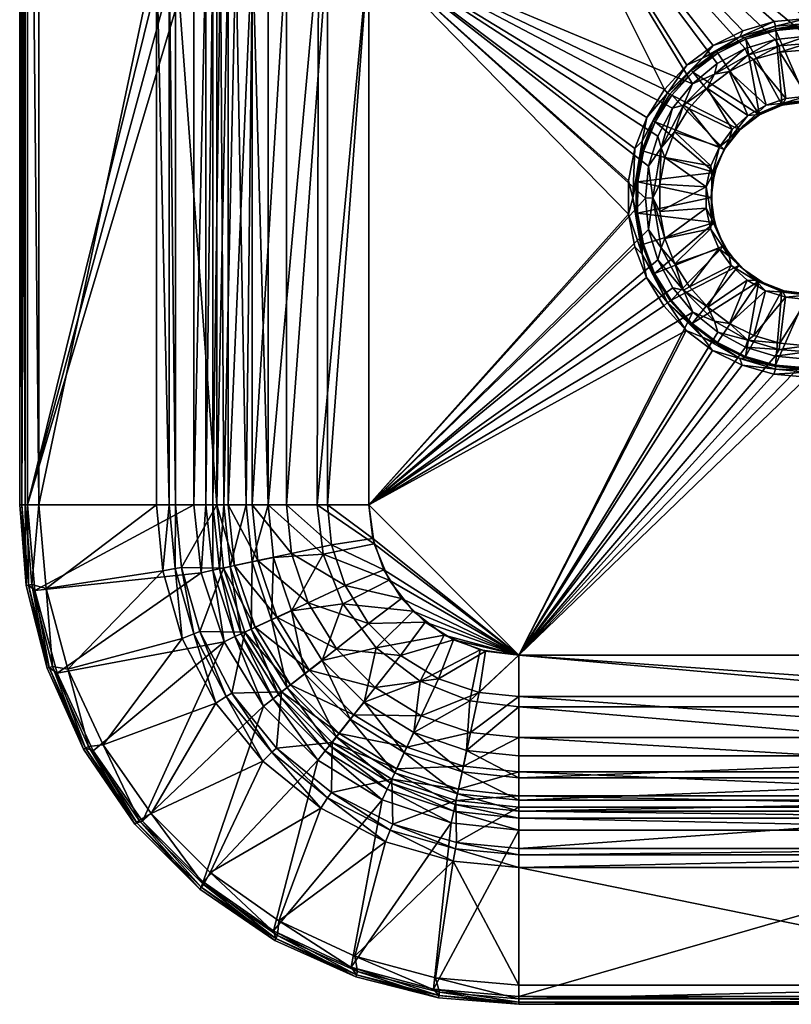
# Model space of a CAD drawing. Header units: inches. Extents: x -205 to 205, y -250 to 250.
# Tile 1 of 6: x -205 to -4, y -250 to 6. Entities that reach past the tile are written whole.
import ezdxf

# ---------------------------------------------------------------- set-up
doc = ezdxf.new("R2010")
doc.units = ezdxf.units.IN
doc.header["$MEASUREMENT"] = 0
doc.layers.add('Layer 1', color=7, linetype='Continuous')

# ---------------------------------------------------------------- blocks, each defined once
blk = doc.blocks.new('Next-B')
at = {"color": 9, "true_color": 0xc0c0c0}
mesh = blk.add_polyface(dxfattribs=at)
corners = [(-204.41, -120, 0.59), (-203, -120), (-203, 248), (-204.41, 248, 0.59), (-205, -120, 2), (-159.63, 25), (-159.63, -120), (-159.79, 39.21), (-160, 53.42), (-205, 248, 2), (-205, -120, 130), (-156.51, -120, 1.09), (-156.51, 25, 1.09), (-154.75, 25, 3.9), (-154.75, -120, 3.9), (-156.56, 39.26, 1.18), (-154.86, 39.22, 4.17), (-156.46, 53.42, 1.46), (-205, 248, 130), (-203.54, -120, 133.54), (-203.54, 248, 133.54), (-200, -120, 135), (-151.87, -120, 8.97), (-152.72, 25, 8.07), (-146.04, -120, 11.64), (-148.7, 25, 10.86), (-153.87, 38.66, 7.07), (-150.1, 38.22, 11.02), (-144.8, 38.07, 12.41), (-149.94, 51.01, 13.36), (-153.83, 51.97, 9.47), (-169.35, -120, 135), (-169.35, 25, 135), (-167.77, 42.17, 135), (-164.55, 41.57, 133.77), (-166.07, 25, 133.77), (-162.91, 41.29, 130.7), (-164.4, 25, 130.7), (-166.07, -120, 133.77), (-164.4, -120, 130.7), (-153.68, 25, 54.43), (-151.95, 41.41, 54.43), (-153.68, -120, 54.43), (-150.69, 25, 43.91), (-149.03, 40.78, 43.91), (-144.51, 25, 34.05), (-144.51, -120, 34.05), (-150.69, -120, 43.91)]
mesh.append_faces([[corners[k] for k in face] for face in [(0, 1, 2), (0, 3, 4), (5, 1, 6), (7, 1, 5), (7, 8, 1), (4, 9, 10), (11, 12, 6), (6, 12, 5), (12, 11, 13), (14, 13, 11), (7, 15, 8), (7, 5, 12), (12, 15, 7), (15, 12, 13), (16, 15, 13), (15, 16, 17), (10, 18, 19), (19, 20, 21), (22, 23, 14), (24, 25, 22), (23, 13, 14), (25, 23, 22), (13, 26, 16), (27, 25, 28), (26, 27, 29), (27, 23, 25), (30, 16, 26), (26, 23, 27), (23, 26, 13), (31, 21, 32), (32, 33, 34), (35, 36, 37), (32, 34, 35), (34, 36, 35), (38, 35, 39), (39, 35, 37), (35, 38, 32), (31, 32, 38), (40, 36, 41), (37, 36, 40), (40, 42, 37), (39, 37, 42), (41, 43, 40), (43, 41, 44), (43, 44, 45), (42, 40, 43), (46, 47, 45), (47, 43, 45), (43, 47, 42)]], dxfattribs={"color": 9})
mesh = blk.add_polyface(dxfattribs=at)
corners = [(-204.41, 248, 0.59), (-205, 248, 2), (-205, -120, 2), (-203, 248), (-204.41, -120, 0.59), (-156.46, 53.42, 1.46), (-155, 53.42, 5), (-155.93, 221.53, 2.23), (-158.57, 226.81, 0.2), (-160, 229.66), (-160, 53.42), (-157.19, 224.05, 0.9), (-155.01, 219.69, 4.65), (-155, 219.64, 5), (-155, 114.81, 118), (-153.54, 114.81, 121.54), (-155, 211.74, 118), (-150, 211.74, 123), (-153.54, 211.74, 121.54), (-150, 114.81, 123), (-152.64, 111.28, 121.66), (-154.08, 110.62, 118.37), (-151.48, 107.19, 118.67), (-150.39, 108.45, 121.76), (-149.54, 112.68, 123), (-148.24, 110.94, 123), (-205, 248, 130), (-205, -120, 130), (-155, 108.74, 84.39), (-155, 89.91, 25.71), (-155, 97.91, 37.39), (-155, 102.49, 50.81), (-155, 66.88, 9.51), (-155, 79.27, 16.36), (-149.27, 99.85, 86.06), (-153.7, 103.89, 85.31), (-153.66, 97.58, 51.74), (-149.1, 93.53, 52.51), (-203.54, 248, 133.54), (-200, 248, 135), (-200, -120, 135), (-203.54, -120, 133.54), (-153.68, 93.45, 39.58), (-167.77, 42.17, 135), (-162.72, 59.73, 135), (-169.35, 25, 135), (-153.97, 76.63, 135), (-141.71, 91.71, 135), (-126.63, 103.97, 135)]
mesh.append_faces([[corners[k] for k in face] for face in [(0, 1, 2), (3, 0, 4), (5, 6, 7), (8, 9, 10), (10, 5, 8), (11, 5, 7), (11, 8, 5), (12, 6, 13), (12, 7, 6), (14, 15, 16), (17, 18, 19), (15, 19, 18), (15, 18, 16), (20, 15, 14), (21, 22, 23), (20, 24, 15), (21, 23, 20), (20, 23, 25), (24, 19, 15), (21, 20, 14), (10, 9, 3), (26, 27, 1), (16, 13, 28), (29, 30, 13), (30, 31, 13), (32, 33, 13), (13, 33, 29), (13, 6, 32), (13, 31, 28), (14, 16, 28), (21, 14, 28), (34, 22, 35), (31, 35, 28), (28, 35, 21), (35, 22, 21), (35, 36, 34), (31, 36, 35), (37, 34, 36), (38, 39, 40), (41, 26, 38), (36, 31, 30), (42, 37, 36), (36, 30, 42), (42, 30, 29), (43, 39, 44), (43, 45, 39), (46, 39, 47), (46, 44, 39), (48, 47, 39)]], dxfattribs={"color": 9})
mesh = blk.add_polyface(dxfattribs=at)
corners = [(-203, 248), (-203, -120), (-160, 53.42), (-156.56, 39.26, 1.18), (-156.46, 53.42, 1.46), (-154.86, 39.22, 4.17), (-155, 53.42, 5), (-149.32, 83.1, 31.63), (-153.71, 86.16, 28.89), (-153.75, 76.35, 20.23), (-144.12, 62.71, 18.56), (-149.94, 51.01, 13.36), (-144.51, 50.7, 14.62), (-149.73, 63.17, 17.5), (-153.79, 64.76, 13.78), (-153.83, 51.97, 9.47), (-153.87, 38.66, 7.07), (-150.1, 38.22, 11.02), (-149.52, 74.04, 23.58), (-149.18, 89.78, 41.44), (-153.68, 93.45, 39.58), (-149.1, 93.53, 52.51), (-142.98, 92.86, 52.64), (-143.38, 82.47, 32.2), (-143.12, 89.12, 41.78), (-155, 89.91, 25.71), (-155, 79.27, 16.36), (-143.72, 73.47, 24.4), (-155, 66.88, 9.51), (-200, -120, 135), (-200, 248, 135), (-169.35, 25, 135), (-164.55, 41.57, 133.77), (-159.67, 58.52, 133.77), (-158.1, 57.83, 130.7), (-151.22, 74.83, 133.77), (-149.84, 73.81, 130.7), (-138.27, 88.12, 130.7), (-162.91, 41.29, 130.7), (-162.72, 59.73, 135), (-153.97, 76.63, 135), (-139.39, 89.39, 133.77), (-167.77, 42.17, 135), (-146.38, 58.09, 54.43), (-151.95, 41.41, 54.43), (-142.98, 39.49, 34.05), (-149.03, 40.78, 43.91), (-143.67, 56.83, 43.91)]
mesh.append_faces([[corners[k] for k in face] for face in [(0, 1, 2), (3, 4, 2), (5, 6, 4), (7, 8, 9), (10, 11, 12), (13, 14, 15), (16, 11, 15), (12, 11, 17), (14, 18, 9), (8, 19, 20), (21, 20, 19), (21, 19, 22), (8, 7, 19), (23, 24, 7), (20, 25, 8), (19, 7, 24), (9, 18, 7), (8, 25, 26), (18, 27, 23), (8, 26, 9), (7, 18, 23), (14, 13, 18), (9, 26, 28), (27, 13, 10), (9, 28, 14), (18, 13, 27), (15, 11, 13), (14, 28, 6), (14, 6, 15), (13, 11, 10), (15, 6, 5), (29, 30, 31), (32, 33, 34), (33, 35, 36), (34, 33, 36), (35, 37, 36), (32, 34, 38), (35, 39, 40), (35, 40, 41), (33, 42, 39), (33, 39, 35), (33, 32, 42), (34, 43, 44), (43, 34, 36), (34, 44, 38), (45, 46, 47), (46, 44, 43), (43, 47, 46)]], dxfattribs={"color": 9})
mesh = blk.add_polyface(dxfattribs=at)
corners = [(-144.4, 25, 11.73), (-148.7, 25, 10.86), (-146.04, -120, 11.64), (-140.31, 25, 10.53), (-140.31, -120, 10.53), (-144.8, 38.07, 12.41), (-140.19, 38.19, 11.18), (-150.1, 38.22, 11.02), (-144.51, 50.7, 14.62), (-139.9, 51.01, 13.29), (-127.59, -120, 5.66), (-114.07, 25, 4), (-127.2, 25, 5.56), (-114.07, -120, 4), (-128.33, 34.87, 6.09), (-125.42, 44.96, 6.09), (-113.3, 32.68, 4), (-111.11, 39.9, 4), (-75, 64.07, 4), (-44.88, -52.76, 4), (-41.81, -60.77, 4), (-37.12, -11.85, 4), (-46.48, -44.27, 4), (-46.46, -35.63, 4), (-44.85, -27.19, 4), (-114.07, 25, 20), (-123.8, 35.41, 21.49), (-113.07, 33.74, 20), (-120.27, 45.98, 21.49), (-110.16, 42.01, 20), (-124.9, 25, 21.49), (-142.98, 39.49, 34.05), (-138.06, 54.23, 34.05), (-134.2, 37.62, 26.24), (-144.51, 25, 34.05), (-135.53, 25, 26.24), (-129.92, 50.45, 26.24), (-149.03, 40.78, 43.91), (-135.53, -120, 26.24), (-114.07, -120, 20), (-124.9, -120, 21.49), (-144.51, -120, 34.05), (-75, 64.07, 20), (-42.05, -40.11, 20), (-29.81, -10.34, 20)]
mesh.append_faces([[corners[k] for k in face] for face in [(0, 1, 2), (3, 0, 4), (0, 2, 4), (5, 0, 6), (0, 3, 6), (7, 5, 8), (6, 9, 5), (5, 1, 0), (10, 11, 12), (10, 13, 11), (10, 12, 4), (3, 4, 12), (14, 6, 3), (6, 15, 9), (11, 14, 12), (15, 14, 16), (6, 14, 15), (16, 14, 11), (12, 14, 3), (17, 15, 16), (16, 18, 17), (18, 16, 11), (19, 13, 20), (11, 21, 18), (22, 23, 11), (11, 23, 24), (22, 13, 19), (13, 22, 11), (25, 26, 27), (28, 29, 27), (27, 26, 28), (25, 30, 26), (31, 32, 33), (34, 31, 35), (33, 30, 35), (36, 28, 26), (33, 36, 26), (26, 30, 33), (31, 33, 35), (37, 31, 34), (38, 35, 30), (39, 40, 25), (30, 25, 40), (41, 35, 38), (38, 30, 40), (41, 34, 35), (25, 27, 42), (25, 43, 39), (44, 25, 42)]], dxfattribs={"color": 9})
mesh = blk.add_polyface(dxfattribs=at)
corners = [(-25.08, -31.74, 6.46), (-37.06, -29.51, 18.54), (-34.51, -22.83, 18.54), (-38.35, -36.49, 18.54), (-26.3, -37.18, 6.46), (-45.39, -40, 3.53), (-44.85, -27.19, 4), (-46.46, -35.63, 4), (-40.05, -20.1, 2.35), (-35.74, -13.07, 2.35), (-36.31, -12.76, 3.53), (-42.94, -25.28, 3.53), (-41.69, -19.16, 4), (-37.12, -11.85, 4), (-31.32, -5.52, 4), (-27.24, -3.69, 3.53), (-42.99, -27.78, 2.35), (-44.52, -35.91, 2.35), (-30.17, -6.92, 2.35), (-75, 64.07, 4), (-24.48, -0.35, 4), (-16.76, 3.49, 4), (-114.07, 25, 4), (-8.58, 5.84, 4), (-39.56, -20.22), (-35.22, -13.28), (-42.56, -27.84), (-44.08, -35.85), (-29.72, -7.28), (-8.3, 1.23, 20), (-16.14, -1.17, 20), (-75, 64.07, 20), (-114.07, 25, 20), (-41.26, -31.8, 20), (-42.05, -40.11, 20), (-35.01, -16.67, 20), (-38.89, -24, 20), (-29.81, -10.34, 20), (-23.44, -5.08, 20), (-24.08, -33.46), (-21.56, -27.49), (-30.81, -16.79, 18.54), (-32.13, -15.91, 19.62), (-37.99, -26.98, 19.62), (-40.16, -40, 19.62)]
mesh.append_faces([[corners[k] for k in face] for face in [(0, 1, 2), (3, 1, 4), (5, 6, 7), (8, 9, 10), (6, 11, 12), (13, 12, 10), (12, 11, 10), (11, 6, 5), (13, 10, 14), (15, 14, 10), (16, 11, 17), (11, 5, 17), (11, 16, 8), (10, 11, 8), (9, 18, 10), (19, 20, 21), (12, 22, 6), (19, 21, 23), (13, 14, 19), (19, 14, 20), (12, 13, 22), (8, 24, 25), (26, 16, 17), (24, 16, 26), (17, 27, 26), (9, 8, 25), (16, 24, 8), (18, 9, 28), (25, 28, 9), (29, 30, 31), (32, 33, 34), (35, 36, 32), (32, 36, 33), (32, 37, 35), (30, 38, 31), (38, 37, 31), (39, 26, 27), (25, 24, 40), (24, 26, 39), (41, 2, 42), (37, 42, 35), (36, 35, 43), (35, 42, 43), (36, 43, 33), (33, 43, 44), (43, 1, 3), (44, 43, 3), (1, 43, 2), (43, 42, 2)]], dxfattribs={"color": 9})
mesh = blk.add_polyface(dxfattribs=at)
corners = [(-20.32, -7.17, 18.54), (-13.98, -4.02, 18.54), (-10.66, -15.87, 6.46), (-5.52, -14.17, 6.46), (-7.13, -2.08, 18.54), (0, -1.46, 18.54), (0, -13.54, 6.46), (-16.76, 3.49, 4), (-24.48, -0.35, 4), (-17.46, 1.9, 3.53), (-8.19, 4.65, 3.53), (0, 6.68, 4), (-8.58, 5.84, 4), (-27.24, -3.69, 3.53), (-31.32, -5.52, 4), (0, 5.39, 3.53), (-16.21, 1.73, 2.35), (-23.58, -1.94, 2.35), (-8.25, 3.99, 2.35), (0, 4.71, 2.35), (-30.17, -6.92, 2.35), (-36.31, -12.76, 3.53), (-75, 64.07, 4), (75, 64.07, 4), (-8.15, 3.5), (0, 4.29), (-15.91, 1.27), (-23.23, -2.38), (-29.72, -7.28), (75, 64.07, 20), (0, 2.07, 20), (-75, 64.07, 20), (-8.3, 1.23, 20), (-12.36, -18.38), (-6.47, -15.91), (0, -15), (-16.14, -1.17, 20), (-24.09, -7.87, 19.62), (-23.44, -5.08, 20), (-15.45, -2.93, 19.62), (-7.24, -0.5, 19.62), (0, 0.16, 19.62), (-29.81, -10.34, 20), (-26.04, -11.5, 18.54)]
mesh.append_faces([[corners[k] for k in face] for face in [(0, 1, 2), (3, 1, 4), (5, 6, 4), (7, 8, 9), (10, 11, 12), (13, 8, 14), (8, 13, 9), (9, 10, 12), (11, 10, 15), (12, 7, 9), (16, 9, 17), (18, 19, 15), (20, 13, 21), (13, 20, 17), (9, 13, 17), (18, 10, 16), (10, 9, 16), (15, 10, 18), (11, 22, 12), (22, 11, 23), (24, 25, 18), (16, 17, 26), (27, 20, 28), (18, 16, 24), (20, 27, 17), (26, 24, 16), (26, 17, 27), (19, 18, 25), (29, 30, 31), (31, 30, 32), (26, 27, 33), (34, 35, 24), (24, 26, 34), (27, 28, 33), (25, 24, 35), (36, 37, 38), (39, 36, 32), (36, 39, 37), (30, 40, 32), (41, 40, 30), (4, 41, 5), (39, 32, 40), (38, 37, 42), (37, 0, 43), (39, 1, 0), (37, 39, 0), (40, 4, 1), (39, 40, 1), (40, 41, 4)]], dxfattribs={"color": 9})
mesh = blk.add_polyface(dxfattribs=at)
corners = [(0, -14.62, 4.84), (0, -13.54, 6.46), (5.58, -14.07, 6.46), (-25.08, -31.74, 6.46), (-26.3, -37.18, 6.46), (-37.06, -29.51, 18.54), (-19.51, -22.28, 6.46), (-30.81, -16.79, 18.54), (-26.04, -11.5, 18.54), (-34.51, -22.83, 18.54), (-22.82, -26.76, 6.46), (-20.32, -7.17, 18.54), (-15.41, -18.62, 6.46), (-10.66, -15.87, 6.46), (-13.98, -4.02, 18.54), (-5.52, -14.17, 6.46), (-7.13, -2.08, 18.54), (-21.56, -27.49), (-24.08, -33.46), (-23.37, -31.2, 2.93), (-12.36, -18.38), (-17.54, -22.33), (-16.63, -21.25, 2.93), (-20.61, -25.82, 2.93), (-11.71, -17.83, 2.93), (-6.47, -15.91), (-6.05, -15.67, 2.93), (0, -15), (0, -15, 2.93), (-24.79, -37.03, 2.93), (-35.22, -13.28), (-15.91, 1.27), (-29.72, -7.28), (-39.56, -20.22), (-32.13, -15.91, 19.62), (-24.09, -7.87, 19.62), (-29.81, -10.34, 20), (-20.3, -24.77, 4.84), (-24.76, -34.43, 4.84), (-6.25, -15.4, 4.84), (-13.41, -18.45, 4.84)]
mesh.append_faces([[corners[k] for k in face] for face in [(0, 1, 2), (3, 4, 5), (6, 7, 8), (9, 7, 10), (11, 12, 8), (6, 8, 12), (13, 12, 11), (14, 15, 13), (15, 16, 1), (10, 7, 6), (10, 3, 9), (17, 18, 19), (20, 21, 22), (23, 22, 21), (24, 25, 20), (20, 22, 24), (25, 26, 27), (26, 25, 24), (17, 19, 23), (26, 28, 27), (21, 17, 23), (19, 18, 29), (17, 21, 30), (20, 25, 31), (20, 32, 21), (18, 17, 33), (32, 30, 21), (8, 34, 35), (34, 36, 35), (7, 34, 8), (12, 37, 6), (38, 10, 37), (39, 40, 13), (40, 12, 13), (1, 39, 15), (0, 39, 1), (26, 0, 28), (39, 13, 15), (12, 40, 37), (24, 22, 40), (37, 10, 6), (38, 3, 10), (37, 23, 19), (38, 37, 19), (23, 37, 22), (37, 40, 22), (39, 26, 24), (40, 39, 24), (39, 0, 26)]], dxfattribs={"color": 9})
mesh = blk.add_polyface(dxfattribs=at)
corners = [(-26.3, -37.18, 6.46), (-38.36, -43.6, 18.54), (-38.35, -36.49, 18.54), (-26.29, -42.71, 6.46), (-37, -50.62, 18.54), (-25.16, -48.12, 6.46), (-34.4, -57.21, 18.54), (-41.81, -60.77, 4), (-36.31, -67.24, 3.53), (-42.94, -54.72, 3.53), (-45.39, -40, 3.53), (-42.96, -52.27, 2.35), (-31.5, -74.54, 4), (-27.24, -76.31, 3.53), (-37.31, -68.12, 4), (-46.48, -44.27, 4), (-44.88, -52.76, 4), (-39.93, -59.96, 2.35), (-46.46, -35.63, 4), (-35.55, -66.97, 2.35), (-30, -73.03, 2.35), (-44.5, -44.19, 2.35), (-44.52, -35.91, 2.35), (-114.07, -120, 4), (-44.08, -35.85), (-44.11, -44.05), (-39.68, -59.71), (-42.59, -52.11), (-29.89, -72.78), (-35.41, -66.69), (-34.93, -63.43, 20), (-114.07, -120, 20), (-38.82, -56.19, 20), (-42.05, -40.11, 20), (-41.25, -48.25, 20), (-24.13, -46.43), (-24.98, -39.92), (-21.66, -52.5), (-37.99, -53.02, 19.62), (-40.16, -40, 19.62), (-41.26, -31.8, 20), (-32.13, -64.09, 19.62), (-29.7, -69.79, 20), (-30.63, -63.23, 18.54)]
mesh.append_faces([[corners[k] for k in face] for face in [(0, 1, 2), (1, 3, 4), (4, 5, 6), (7, 8, 9), (10, 9, 11), (12, 13, 8), (12, 8, 14), (9, 10, 15), (7, 9, 16), (11, 9, 17), (15, 16, 9), (18, 15, 10), (19, 8, 20), (8, 19, 17), (14, 8, 7), (9, 8, 17), (21, 10, 11), (22, 10, 21), (23, 14, 7), (24, 21, 25), (26, 17, 19), (17, 27, 11), (20, 28, 29), (26, 19, 29), (29, 19, 20), (27, 25, 11), (27, 17, 26), (24, 22, 21), (21, 11, 25), (30, 31, 32), (33, 34, 31), (31, 34, 32), (35, 27, 26), (24, 25, 36), (25, 27, 35), (26, 29, 37), (38, 39, 4), (4, 6, 38), (33, 40, 39), (34, 33, 39), (32, 34, 38), (39, 38, 34), (41, 32, 38), (42, 30, 41), (30, 32, 41), (6, 43, 41), (41, 38, 6), (39, 1, 4), (39, 2, 1)]], dxfattribs={"color": 9})
mesh = blk.add_polyface(dxfattribs=at)
corners = [(-15.63, -61.46, 6.46), (-25.82, -68.47, 18.54), (-19.74, -57.68, 6.46), (-37, -50.62, 18.54), (-26.29, -42.71, 6.46), (-25.16, -48.12, 6.46), (-34.4, -57.21, 18.54), (-22.93, -53.24, 6.46), (-30.63, -63.23, 18.54), (-26.3, -37.18, 6.46), (-38.36, -43.6, 18.54), (-12.59, -61.69), (-11.49, -62.11, 2.93), (-16.47, -58.68, 2.93), (0, -65, 2.93), (-5.99, -64.22, 2.93), (0, -65), (-24.8, -43.06, 2.93), (-24.13, -46.43), (-23.28, -48.94, 2.93), (-17.75, -57.67), (-20.44, -54.23, 2.93), (-21.66, -52.5), (-24.98, -39.92), (-24.79, -37.03, 2.93), (-24.08, -33.46), (-6.53, -64.21), (-44.11, -44.05), (-39.68, -59.71), (-35.41, -66.69), (-29.89, -72.78), (-44.08, -35.85), (-13.41, -61.55, 4.84), (-10.84, -64.23, 6.46), (-20.3, -55.23, 4.84), (-6.25, -64.6, 4.84), (-25.08, -31.74, 6.46), (-24.76, -34.43, 4.84), (-24.76, -45.57, 4.84), (-23.37, -31.2, 2.93)]
mesh.append_faces([[corners[k] for k in face] for face in [(0, 1, 2), (3, 4, 5), (6, 7, 8), (9, 4, 10), (6, 5, 7), (2, 1, 8), (8, 7, 2), (11, 12, 13), (14, 15, 16), (17, 18, 19), (20, 21, 22), (23, 24, 25), (23, 17, 24), (19, 18, 22), (17, 23, 18), (13, 21, 20), (21, 19, 22), (26, 12, 11), (11, 13, 20), (15, 26, 16), (26, 15, 12), (23, 27, 18), (22, 18, 28), (20, 22, 29), (20, 30, 11), (23, 25, 31), (32, 33, 0), (5, 34, 7), (33, 32, 35), (35, 15, 14), (36, 37, 9), (4, 9, 38), (37, 17, 38), (37, 38, 9), (4, 38, 5), (19, 34, 38), (34, 5, 38), (34, 2, 7), (32, 2, 34), (32, 12, 35), (2, 32, 0), (15, 35, 12), (32, 13, 12), (34, 21, 13), (32, 34, 13), (19, 21, 34), (38, 17, 19), (37, 24, 17), (37, 39, 24)]], dxfattribs={"color": 9})
mesh = blk.add_polyface(dxfattribs=at)
corners = [(0, -78.54, 18.54), (-7.1, -77.83, 18.54), (0, -66.46, 6.46), (-13.83, -75.9, 18.54), (-20.19, -72.72, 18.54), (-10.84, -64.23, 6.46), (-25.82, -68.47, 18.54), (-15.63, -61.46, 6.46), (-5.58, -65.93, 6.46), (-17.46, -81.9, 3.53), (-23.45, -77.98, 2.35), (-27.24, -76.31, 3.53), (-24.62, -79.74, 4), (-31.5, -74.54, 4), (-30, -73.03, 2.35), (-36.31, -67.24, 3.53), (-16.05, -81.66, 2.35), (-8.22, -83.91, 2.35), (-16.92, -83.57, 4), (-29.89, -72.78), (-23.36, -77.71), (-16.06, -81.35), (-8.18, -83.58), (-12.59, -61.69), (-6.53, -64.21), (0, -65), (-35.41, -66.69), (-17.75, -57.67), (0, -84.29), (-16.06, -78.88, 20), (-15.45, -77.07, 19.62), (-7.24, -79.5, 19.62), (-29.7, -69.79, 20), (-32.13, -64.09, 19.62), (-24.09, -72.13, 19.62), (-30.63, -63.23, 18.54), (-23.27, -75.02, 20), (-8.3, -81.23, 20), (0, -80.16, 19.62), (0, -82.07, 20), (0, -65.38, 4.84), (-6.25, -64.6, 4.84), (0, -65, 2.93)]
mesh.append_faces([[corners[k] for k in face] for face in [(0, 1, 2), (3, 4, 5), (6, 7, 4), (3, 5, 8), (5, 4, 7), (1, 8, 2), (8, 1, 3), (9, 10, 11), (12, 11, 13), (9, 11, 12), (14, 15, 11), (16, 9, 17), (9, 16, 10), (18, 9, 12), (14, 11, 10), (19, 14, 10), (10, 16, 20), (20, 19, 10), (17, 21, 16), (20, 16, 21), (17, 22, 21), (20, 21, 23), (24, 22, 25), (21, 24, 23), (26, 19, 27), (19, 20, 23), (21, 22, 24), (22, 28, 25), (29, 30, 31), (32, 33, 34), (31, 30, 1), (31, 1, 0), (33, 35, 6), (36, 34, 30), (29, 31, 37), (36, 32, 34), (37, 38, 39), (30, 3, 1), (31, 38, 37), (38, 31, 0), (3, 30, 4), (30, 29, 36), (34, 4, 30), (4, 34, 6), (34, 33, 6), (8, 40, 2), (41, 8, 5), (41, 42, 40), (8, 41, 40)]], dxfattribs={"color": 9})
mesh = blk.add_polyface(dxfattribs=at)
corners = [(8.25, -83.99, 2.35), (8.15, -83.5), (0, -84.29), (16.21, -81.73, 2.35), (0, -84.71, 2.35), (87.83, -171, 5.66), (94.59, -153.79, 4), (85.14, -157.73, 4), (75, -172.59, 5.66), (75, -159.07, 4), (75, -185.31, 10.53), (88.66, -183.89, 10.53), (102.55, -179.24, 10.53), (-75, -159.07, 4), (-75, -172.59, 5.66), (102.67, -147.57, 4), (8.65, -85.86, 4), (0, -86.68, 4), (24.51, -79.71, 4), (16.82, -83.54, 4), (31.4, -74.54, 4), (114.07, -120, 4), (41.73, -60.89, 4), (37.22, -68.16, 4), (17.46, -81.9, 3.53), (8.19, -84.65, 3.53), (0, -85.39, 3.53), (75, -159.07, 20), (75, -169.9, 21.49), (-75, -159.07, 20), (-75, -169.9, 21.49), (75, -180.53, 26.24), (-75, -180.53, 26.24), (75, -189.51, 34.05), (85.41, -168.8, 21.49), (87.62, -179.2, 26.24), (89.49, -187.98, 34.05), (100.45, -174.92, 26.24), (91.88, -155.22, 20), (95.98, -165.27, 21.49), (83.74, -158.07, 20), (99.34, -150.55, 20), (105.51, -144.39, 20), (28.23, -71.08, 20), (114.07, -120, 20), (33.46, -65.38, 20), (22.07, -75.74, 20), (15.11, -79.2, 20), (7.74, -81.32, 20), (0, -82.07, 20)]
mesh.append_faces([[corners[k] for k in face] for face in [(0, 1, 2), (1, 0, 3), (4, 0, 2), (5, 6, 7), (8, 7, 9), (7, 8, 5), (10, 5, 8), (11, 12, 5), (10, 11, 5), (8, 9, 13), (8, 14, 10), (9, 7, 6), (9, 6, 15), (9, 16, 17), (18, 19, 9), (9, 19, 16), (20, 9, 21), (9, 20, 18), (22, 23, 21), (23, 20, 21), (19, 24, 16), (24, 25, 16), (17, 25, 26), (16, 25, 17), (4, 26, 0), (0, 25, 3), (26, 25, 0), (27, 28, 29), (30, 28, 31), (32, 31, 33), (34, 35, 31), (35, 36, 33), (36, 35, 37), (34, 38, 39), (34, 40, 38), (40, 28, 27), (31, 28, 34), (40, 34, 28), (33, 31, 35), (35, 34, 39), (38, 40, 27), (38, 27, 41), (41, 27, 42), (43, 44, 27), (44, 43, 45), (46, 27, 47), (46, 43, 27), (48, 27, 49), (48, 47, 27)]], dxfattribs={"color": 9})
mesh = blk.add_polyface(dxfattribs=at)
corners = [(-17.46, -81.9, 3.53), (-8.19, -84.65, 3.53), (-8.22, -83.91, 2.35), (-16.92, -83.57, 4), (0, -84.71, 2.35), (-8.62, -85.93, 4), (0, -86.68, 4), (0, -85.39, 3.53), (-102.36, -179.24, 10.53), (-89.81, -189.47, 11.64), (-88.66, -183.89, 10.53), (-75, -185.31, 10.53), (-75, -172.59, 5.66), (-87.83, -171, 5.66), (-75, -159.07, 4), (-85.14, -157.73, 4), (-100.72, -165.87, 5.66), (-94.47, -153.86, 4), (75, -172.59, 5.66), (75, -185.31, 10.53), (75, -159.07, 4), (-102.57, -147.67, 4), (-31.5, -74.54, 4), (-114.07, -120, 4), (-37.31, -68.12, 4), (-24.62, -79.74, 4), (-75, -159.07, 20), (-85.41, -168.8, 21.49), (-83.74, -158.07, 20), (-95.98, -165.27, 21.49), (-92.02, -155.15, 20), (-75, -169.9, 21.49), (-89.49, -187.98, 34.05), (-104.23, -183.06, 34.05), (-87.62, -179.2, 26.24), (-75, -180.53, 26.24), (-100.45, -174.92, 26.24), (75, -180.53, 26.24), (75, -169.9, 21.49), (-8.18, -83.58), (0, -84.29), (0, -82.07, 20), (75, -159.07, 20), (-99.39, -150.51, 20), (-105.55, -144.34, 20), (-8.3, -81.23, 20), (-16.06, -78.88, 20), (-29.7, -69.79, 20), (-23.27, -75.02, 20), (-34.93, -63.43, 20), (-114.07, -120, 20)]
mesh.append_faces([[corners[k] for k in face] for face in [(0, 1, 2), (0, 3, 1), (2, 1, 4), (3, 5, 1), (6, 7, 5), (1, 7, 4), (7, 1, 5), (8, 9, 10), (10, 11, 12), (10, 13, 8), (14, 13, 12), (12, 13, 10), (13, 15, 16), (14, 15, 13), (17, 16, 15), (18, 14, 12), (11, 19, 12), (20, 6, 14), (14, 21, 17), (14, 17, 15), (22, 23, 14), (23, 22, 24), (25, 14, 3), (25, 22, 14), (5, 14, 6), (5, 3, 14), (26, 27, 28), (29, 30, 28), (28, 27, 29), (26, 31, 27), (32, 33, 34), (34, 31, 35), (34, 36, 27), (27, 31, 34), (32, 34, 35), (35, 31, 37), (38, 31, 26), (39, 2, 4), (40, 39, 4), (26, 41, 42), (26, 30, 43), (30, 26, 28), (26, 43, 44), (26, 45, 41), (26, 46, 45), (47, 48, 26), (26, 48, 46), (49, 47, 50), (50, 47, 26)]], dxfattribs={"color": 9})
mesh = blk.add_polyface(dxfattribs=at)
corners = [(-202.72, -140.88, 0.59), (-201.05, -142.24), (-203, -120), (-197.86, -162.5, 2), (-203.3, -140.98, 2), (-204.41, -120, 0.59), (-205, -120, 2), (-197.3, -162.31, 0.59), (-195.27, -163.81), (-159.63, -120), (-157.77, -137.65), (-151.79, -155.59), (-203.3, -140.98, 130), (-197.86, -162.5, 130), (-205, -120, 130), (-154.72, -137, 1.09), (-153, -136.63, 3.9), (-154.75, -120, 3.9), (-156.51, -120, 1.09), (-148.95, -154.28, 1.09), (-203.54, -120, 133.54), (-201.85, -140.74, 133.54), (-200, -120, 135), (-198.1, -141.72, 135), (-196.47, -162.02, 133.54), (-192.47, -162.71, 135), (-151.87, -120, 8.97), (-162.72, -154.73, 135), (-167.77, -137.17, 135), (-169.35, -120, 135), (-151.22, -169.83, 133.77), (-159.67, -153.52, 133.77), (-158.11, -152.97, 130.7), (-164.55, -136.57, 133.77), (-162.91, -136.29, 130.7), (-166.07, -120, 133.77), (-164.4, -120, 130.7), (-153.97, -171.63, 135), (-146.38, -153.09, 54.43), (-151.95, -136.41, 54.43), (-153.68, -120, 54.43)]
mesh.append_faces([[corners[k] for k in face] for face in [(0, 1, 2), (3, 0, 4), (5, 6, 4), (4, 0, 5), (3, 7, 0), (8, 1, 7), (5, 0, 2), (0, 7, 1), (1, 9, 2), (10, 9, 1), (1, 8, 10), (8, 11, 10), (12, 13, 3), (4, 6, 14), (4, 12, 3), (12, 4, 14), (15, 16, 17), (18, 9, 10), (10, 15, 18), (15, 10, 11), (18, 15, 17), (15, 19, 16), (12, 14, 20), (21, 13, 12), (21, 20, 22), (21, 12, 20), (21, 23, 24), (23, 21, 22), (25, 24, 23), (24, 13, 21), (16, 26, 17), (27, 25, 28), (29, 28, 23), (25, 23, 28), (22, 29, 23), (30, 31, 32), (31, 33, 34), (28, 35, 33), (35, 28, 29), (36, 33, 35), (27, 28, 33), (34, 33, 36), (32, 31, 34), (31, 37, 27), (31, 27, 33), (38, 32, 39), (36, 40, 34), (40, 39, 34), (34, 39, 32)]], dxfattribs={"color": 9})
mesh = blk.add_polyface(dxfattribs=at)
corners = [(-148.95, -154.28, 1.09), (-154.72, -137, 1.09), (-151.79, -155.59), (-141.48, -172.37), (-147.36, -153.54, 3.9), (-153, -136.63, 3.9), (-139.03, -170.44, 1.09), (-144.47, -134.81, 11.64), (-140.31, -120, 10.53), (-146.04, -120, 11.64), (-130.8, -163.96, 11.64), (-126.23, -160.5, 10.53), (-134.24, -147.55, 10.53), (-138.89, -133.66, 10.53), (-139.45, -149.87, 11.64), (-150.18, -136.03, 8.97), (-151.87, -120, 8.97), (-135.39, -167.56, 8.97), (-144.74, -152.32, 8.97), (-137.65, -169.35, 3.9), (-112.73, -130.14, 4), (-127.59, -120, 5.66), (-126, -132.83, 5.66), (-120.87, -145.72, 5.66), (-146.38, -153.09, 54.43), (-149.78, -169, 130.7), (-158.11, -152.97, 130.7), (-134.2, -132.62, 26.24), (-142.98, -134.49, 34.05), (-144.51, -120, 34.05), (-150.69, -120, 43.91), (-149.03, -135.78, 43.91), (-153.68, -120, 54.43), (-129.92, -145.45, 26.24), (-129.6, -163.01, 34.05), (-138.06, -149.23, 34.05), (-122.55, -157.45, 26.24), (-123.8, -130.41, 21.49), (-135.53, -120, 26.24), (-114.2, -150.88, 21.49), (-124.9, -120, 21.49), (-120.27, -140.98, 21.49), (-143.67, -151.83, 43.91), (-134.46, -166.84, 43.91), (-151.95, -136.41, 54.43)]
mesh.append_faces([[corners[k] for k in face] for face in [(0, 1, 2), (3, 0, 2), (4, 5, 0), (0, 6, 4), (7, 8, 9), (10, 11, 12), (12, 13, 14), (14, 10, 12), (7, 13, 8), (13, 7, 14), (5, 15, 16), (5, 4, 15), (9, 16, 15), (14, 17, 10), (15, 18, 7), (18, 17, 14), (15, 7, 9), (18, 14, 7), (19, 18, 4), (4, 18, 15), (20, 21, 22), (8, 22, 21), (23, 12, 11), (13, 12, 22), (23, 22, 12), (8, 13, 22), (24, 25, 26), (27, 28, 29), (30, 31, 32), (33, 28, 27), (34, 35, 36), (37, 27, 38), (36, 33, 39), (38, 40, 37), (27, 41, 33), (36, 35, 33), (29, 38, 27), (35, 28, 33), (27, 37, 41), (34, 42, 35), (35, 31, 28), (43, 42, 34), (31, 30, 28), (42, 31, 35), (29, 28, 30), (44, 42, 24), (24, 42, 43), (31, 44, 32), (44, 31, 42)]], dxfattribs={"color": 9})
mesh = blk.add_polyface(dxfattribs=at)
corners = [(-115.29, -171.35, 10.53), (-118.96, -175.8, 11.64), (-104.87, -184.45, 11.64), (-102.36, -179.24, 10.53), (-89.81, -189.47, 11.64), (-126.23, -160.5, 10.53), (-107.32, -189.74, 8.97), (-122.56, -180.39, 8.97), (-108.54, -192.36, 3.9), (-124.35, -182.65, 3.9), (-126, -132.83, 5.66), (-108.79, -139.59, 4), (-112.73, -130.14, 4), (-127.59, -120, 5.66), (-114.07, -120, 4), (-100.72, -165.87, 5.66), (-94.47, -153.86, 4), (-112.19, -157.19, 5.66), (-120.87, -145.72, 5.66), (-102.57, -147.67, 4), (-87.83, -171, 5.66), (-75, -159.07, 4), (-110.22, -136.88, 20), (-123.8, -130.41, 21.49), (-113.07, -128.74, 20), (-120.27, -140.98, 21.49), (-114.2, -150.88, 21.49), (-105.55, -144.34, 20), (-99.39, -150.51, 20), (-114.07, -120, 20), (-124.9, -120, 21.49), (-92.02, -155.15, 20), (-105.88, -159.2, 21.49), (-95.98, -165.27, 21.49), (-121.84, -179.46, 43.91), (-118.01, -174.6, 34.05), (-104.23, -183.06, 34.05), (-112.45, -167.55, 26.24), (-122.55, -157.45, 26.24), (-100.45, -174.92, 26.24), (-85.41, -168.8, 21.49), (-129.6, -163.01, 34.05), (-129.92, -145.45, 26.24), (-87.62, -179.2, 26.24), (-106.83, -188.67, 43.91), (-123.68, -181.81, 54.43), (-75, -159.07, 20)]
mesh.append_faces([[corners[k] for k in face] for face in [(0, 1, 2), (3, 0, 2), (2, 4, 3), (1, 0, 5), (1, 6, 2), (7, 6, 1), (8, 7, 9), (10, 11, 12), (13, 12, 14), (15, 16, 17), (10, 18, 11), (19, 17, 16), (3, 20, 15), (17, 19, 18), (19, 11, 18), (15, 0, 3), (17, 5, 0), (15, 17, 0), (17, 18, 5), (21, 12, 11), (19, 21, 11), (12, 21, 14), (22, 23, 24), (22, 25, 23), (26, 27, 28), (29, 24, 30), (27, 26, 25), (31, 32, 28), (28, 32, 26), (33, 32, 31), (34, 35, 36), (37, 38, 32), (39, 33, 40), (33, 37, 32), (32, 38, 26), (25, 22, 27), (24, 23, 30), (37, 39, 35), (37, 33, 39), (36, 35, 39), (38, 37, 41), (35, 41, 37), (42, 25, 26), (36, 39, 43), (44, 34, 36), (45, 34, 44), (22, 46, 27), (46, 22, 24), (24, 29, 46)]], dxfattribs={"color": 9})
mesh = blk.add_polyface(dxfattribs=at)
corners = [(-197.86, -162.5, 2), (-188.39, -183.58, 2), (-197.3, -162.31, 0.59), (-174.98, -203.09, 2), (-187.88, -183.29, 0.59), (-185.83, -184.04), (-195.27, -163.81), (-174.53, -202.72, 0.59), (-173.01, -202.32), (-151.79, -155.59), (-141.48, -172.37), (-197.86, -162.5, 130), (-188.39, -183.58, 130), (-127.37, -186.48), (-139.03, -170.44, 1.09), (-148.95, -154.28, 1.09), (-125.44, -184.03, 1.09), (-137.65, -169.35, 3.9), (-147.36, -153.54, 3.9), (-124.35, -182.65, 3.9), (-187.12, -182.86, 133.54), (-196.47, -162.02, 133.54), (-192.47, -162.71, 135), (-183.28, -182.45, 135), (-173.85, -202.16, 133.54), (-174.98, -203.09, 130), (-126.23, -160.5, 10.53), (-130.8, -163.96, 11.64), (-118.96, -175.8, 11.64), (-122.56, -180.39, 8.97), (-135.39, -167.56, 8.97), (-144.74, -152.32, 8.97), (-153.97, -171.63, 135), (-162.72, -154.73, 135), (-170.79, -200.3, 135), (-141.71, -186.71, 135), (-139.39, -184.39, 133.77), (-138.12, -183.27, 130.7), (-124.83, -196.22, 133.77), (-149.78, -169, 130.7), (-151.22, -169.83, 133.77), (-158.11, -152.97, 130.7), (-159.67, -153.52, 133.77), (-123.68, -181.81, 54.43), (-123.81, -194.84, 130.7), (-136.81, -168.68, 54.43), (-146.38, -153.09, 54.43), (-118.01, -174.6, 34.05), (-134.46, -166.84, 43.91), (-129.6, -163.01, 34.05), (-121.84, -179.46, 43.91)]
mesh.append_faces([[corners[k] for k in face] for face in [(0, 1, 2), (1, 3, 4), (2, 1, 4), (5, 6, 4), (2, 4, 6), (4, 7, 5), (8, 9, 5), (5, 9, 6), (8, 10, 9), (1, 11, 12), (0, 11, 1), (13, 14, 10), (15, 10, 14), (13, 16, 14), (17, 18, 14), (19, 17, 16), (14, 16, 17), (20, 21, 22), (22, 23, 20), (23, 24, 20), (21, 12, 11), (20, 25, 12), (20, 12, 21), (26, 27, 28), (27, 29, 28), (30, 29, 27), (19, 30, 17), (17, 30, 31), (19, 29, 30), (32, 23, 33), (32, 34, 23), (34, 32, 35), (23, 22, 33), (36, 37, 38), (37, 36, 39), (40, 41, 39), (39, 36, 40), (40, 35, 32), (40, 32, 42), (36, 35, 40), (43, 44, 37), (43, 37, 45), (39, 45, 37), (45, 39, 46), (47, 48, 49), (50, 48, 47), (45, 50, 43), (46, 48, 45), (45, 48, 50)]], dxfattribs={"color": 9})
mesh = blk.add_polyface(dxfattribs=at)
corners = [(-117.5, -242.86, 2), (-117.31, -242.3, 0.59), (-138.29, -232.88, 0.59), (-138.58, -233.39, 2), (-157.72, -219.53, 0.59), (-158.09, -219.98, 2), (-174.53, -202.72, 0.59), (-187.88, -183.29, 0.59), (-174.98, -203.09, 2), (-173.01, -202.32), (-185.83, -184.04), (-157.23, -218.09), (-138.95, -230.88), (-118.73, -240.29), (-141.48, -172.37), (-127.37, -186.48), (-110.59, -196.79), (-158.09, -219.98, 130), (-174.98, -203.09, 130), (-188.39, -183.58, 2), (-188.39, -183.58, 130), (-138.58, -233.39, 130), (-117.5, -242.86, 130), (-183.28, -182.45, 135), (-170.79, -200.3, 135), (-173.85, -202.16, 133.54), (-157.16, -218.85, 133.54), (-155.39, -215.72, 135), (-137.86, -232.12, 133.54), (-117.02, -241.47, 133.54), (-137.54, -228.23, 135), (-117.78, -237.45, 135), (-187.12, -182.86, 133.54), (-126.63, -198.97, 135), (-141.71, -186.71, 135), (-109.73, -207.72, 135), (-124.83, -196.22, 133.77), (-138.12, -183.27, 130.7), (-123.81, -194.84, 130.7), (-139.39, -184.39, 133.77)]
mesh.append_faces([[corners[k] for k in face] for face in [(0, 1, 2), (3, 4, 5), (6, 7, 8), (5, 6, 8), (2, 4, 3), (6, 5, 4), (0, 2, 3), (9, 10, 6), (11, 9, 4), (12, 11, 2), (6, 4, 9), (13, 12, 1), (4, 2, 11), (2, 1, 12), (9, 11, 14), (15, 12, 16), (11, 12, 15), (11, 15, 14), (12, 13, 16), (17, 5, 18), (19, 20, 8), (3, 21, 0), (3, 17, 21), (22, 0, 21), (5, 8, 18), (3, 5, 17), (8, 20, 18), (23, 24, 25), (26, 27, 28), (27, 26, 24), (29, 28, 30), (27, 30, 28), (26, 25, 24), (31, 29, 30), (25, 17, 18), (25, 18, 32), (26, 21, 17), (26, 17, 25), (28, 22, 21), (28, 21, 26), (29, 22, 28), (30, 27, 33), (24, 34, 27), (30, 33, 35), (27, 34, 33), (36, 37, 38), (39, 33, 34), (36, 33, 39)]], dxfattribs={"color": 9})
mesh = blk.add_polyface(dxfattribs=at)
corners = [(-75, -250, 2), (-95.88, -247.72, 0.59), (-95.98, -248.3, 2), (-117.5, -242.86, 2), (-117.31, -242.3, 0.59), (-97.24, -246.05), (-75, -249.41, 0.59), (-118.73, -240.29), (-92.65, -202.77), (-110.59, -196.79), (-117.5, -242.86, 130), (-95.98, -248.3, 130), (-109.28, -193.95, 1.09), (-125.44, -184.03, 1.09), (-127.37, -186.48), (-92, -199.72, 1.09), (-108.54, -192.36, 3.9), (-124.35, -182.65, 3.9), (-91.63, -198, 3.9), (-95.74, -246.85, 133.54), (-117.02, -241.47, 133.54), (-117.78, -237.45, 135), (-96.72, -243.1, 135), (-75, -248.54, 133.54), (-89.81, -189.47, 11.64), (-104.87, -184.45, 11.64), (-91.03, -195.18, 8.97), (-107.32, -189.74, 8.97), (-122.56, -180.39, 8.97), (-109.73, -207.72, 135), (-92.17, -212.77, 135), (-137.54, -228.23, 135), (-91.57, -209.55, 133.77), (-108.52, -204.67, 133.77), (-107.83, -203.1, 130.7), (-124.83, -196.22, 133.77), (-123.81, -194.84, 130.7), (-91.29, -207.91, 130.7), (-126.63, -198.97, 135), (-123.68, -181.81, 54.43), (-108.09, -191.38, 54.43), (-91.41, -196.95, 54.43), (-89.49, -187.98, 34.05), (-90.78, -194.03, 43.91), (-106.83, -188.67, 43.91), (-104.23, -183.06, 34.05)]
mesh.append_faces([[corners[k] for k in face] for face in [(0, 1, 2), (3, 2, 4), (5, 1, 6), (5, 7, 1), (4, 1, 7), (1, 4, 2), (8, 9, 7), (7, 5, 8), (10, 2, 3), (0, 2, 11), (10, 11, 2), (8, 12, 9), (12, 13, 9), (9, 13, 14), (8, 15, 12), (16, 17, 12), (18, 16, 15), (13, 12, 17), (12, 15, 16), (19, 20, 21), (22, 23, 19), (20, 11, 10), (19, 11, 20), (22, 19, 21), (24, 25, 26), (27, 26, 25), (18, 27, 16), (16, 27, 28), (26, 27, 18), (21, 29, 30), (22, 21, 30), (21, 31, 29), (32, 33, 34), (33, 35, 36), (34, 33, 36), (32, 34, 37), (35, 29, 38), (33, 30, 29), (33, 29, 35), (33, 32, 30), (39, 40, 36), (34, 40, 41), (40, 34, 36), (34, 41, 37), (42, 43, 44), (43, 41, 40), (44, 45, 42), (39, 44, 40), (40, 44, 43)]], dxfattribs={"color": 9})
mesh = blk.add_polyface(dxfattribs=at)
corners = [(-95.88, -247.72, 0.59), (-75, -250, 2), (-75, -249.41, 0.59), (-97.24, -246.05), (-75, -248), (75, -250, 2), (75, -249.41, 0.59), (-75, -204.63), (-92.65, -202.77), (75, -204.63), (-75, -250, 130), (-95.98, -248.3, 130), (-92, -199.72, 1.09), (-91.63, -198, 3.9), (-75, -201.51, 1.09), (-75, -199.75, 3.9), (75, -201.51, 1.09), (-95.74, -246.85, 133.54), (-75, -248.54, 133.54), (-96.72, -243.1, 135), (-75, -245, 135), (75, -245, 135), (75, -248.54, 133.54), (-88.66, -183.89, 10.53), (-89.81, -189.47, 11.64), (-75, -191.04, 11.64), (-75, -185.31, 10.53), (-75, -196.87, 8.97), (-91.03, -195.18, 8.97), (75, -191.04, 11.64), (75, -185.31, 10.53), (75, -196.87, 8.97), (-92.17, -212.77, 135), (-75, -214.35, 135), (-91.57, -209.55, 133.77), (-75, -211.07, 133.77), (-91.29, -207.91, 130.7), (-75, -209.4, 130.7), (75, -211.07, 133.77), (75, -209.4, 130.7), (-75, -198.68, 54.43), (-91.41, -196.95, 54.43), (75, -198.68, 54.43), (-75, -195.69, 43.91), (-90.78, -194.03, 43.91), (-75, -189.51, 34.05), (-89.49, -187.98, 34.05), (-75, -180.53, 26.24), (75, -189.51, 34.05), (75, -195.69, 43.91)]
mesh.append_faces([[corners[k] for k in face] for face in [(0, 1, 2), (3, 2, 4), (5, 2, 1), (2, 6, 4), (7, 8, 3), (4, 7, 3), (4, 9, 7), (10, 1, 11), (1, 10, 5), (7, 12, 8), (13, 14, 15), (7, 14, 12), (12, 14, 13), (9, 14, 7), (14, 16, 15), (11, 17, 10), (18, 19, 20), (18, 10, 17), (18, 20, 21), (18, 22, 10), (23, 24, 25), (26, 23, 25), (27, 28, 15), (15, 28, 13), (25, 24, 27), (24, 28, 27), (25, 27, 29), (26, 25, 30), (31, 27, 15), (19, 32, 20), (32, 33, 20), (21, 20, 33), (33, 32, 34), (35, 36, 37), (33, 34, 35), (34, 36, 35), (38, 33, 35), (37, 39, 35), (40, 36, 41), (37, 36, 40), (37, 40, 42), (41, 43, 40), (43, 41, 44), (45, 46, 47), (43, 44, 45), (44, 46, 45), (47, 48, 45), (42, 40, 43), (45, 49, 43)]], dxfattribs={"color": 9})
mesh = blk.add_polyface(dxfattribs=at)
corners = [(75, -249.41, 0.59), (-75, -249.41, 0.59), (75, -250, 2), (75, -248), (-75, -248), (95.98, -248.3, 2), (95.88, -247.72, 0.59), (97.24, -246.05), (75, -204.63), (92.65, -202.77), (75, -250, 130), (-75, -250, 130), (92, -199.72, 1.09), (91.63, -198, 3.9), (75, -199.75, 3.9), (75, -201.51, 1.09), (-75, -201.51, 1.09), (-75, -199.75, 3.9), (-75, -248.54, 133.54), (75, -245, 135), (75, -248.54, 133.54), (95.98, -248.3, 130), (95.74, -246.85, 133.54), (91.03, -195.18, 8.97), (75, -196.87, 8.97), (89.81, -189.47, 11.64), (75, -185.31, 10.53), (75, -191.04, 11.64), (88.66, -183.89, 10.53), (-75, -196.87, 8.97), (-75, -191.04, 11.64), (96.72, -243.1, 135), (75, -214.35, 135), (92.17, -212.77, 135), (-75, -214.35, 135), (75, -211.07, 133.77), (-75, -211.07, 133.77), (75, -209.4, 130.7), (91.57, -209.55, 133.77), (91.29, -207.91, 130.7), (-75, -209.4, 130.7), (75, -198.68, 54.43), (91.41, -196.95, 54.43), (75, -195.69, 43.91), (-75, -195.69, 43.91), (-75, -189.51, 34.05), (75, -189.51, 34.05), (90.78, -194.03, 43.91), (89.49, -187.98, 34.05)]
mesh.append_faces([[corners[k] for k in face] for face in [(0, 1, 2), (3, 4, 0), (5, 0, 2), (3, 0, 6), (6, 0, 5), (7, 8, 3), (8, 7, 9), (3, 8, 4), (10, 2, 11), (5, 2, 10), (12, 13, 14), (15, 8, 9), (9, 12, 15), (15, 12, 14), (15, 16, 8), (14, 17, 15), (18, 19, 20), (10, 11, 20), (21, 10, 20), (22, 20, 19), (22, 21, 20), (23, 24, 13), (14, 13, 24), (25, 26, 27), (25, 28, 26), (27, 24, 23), (23, 25, 27), (14, 24, 17), (27, 29, 24), (30, 27, 26), (31, 32, 33), (19, 32, 31), (19, 34, 32), (35, 32, 34), (35, 36, 37), (33, 32, 35), (33, 35, 38), (37, 38, 35), (39, 38, 37), (37, 40, 41), (37, 41, 39), (41, 42, 39), (43, 41, 44), (45, 46, 43), (47, 41, 43), (47, 43, 48), (46, 48, 43), (47, 42, 41)]], dxfattribs={"color": 9})

msp = doc.modelspace()

# ---------------------------------------------------------------- block references
at = {"layer": 'Layer 1'}
msp.add_blockref('Next-B', (0, 0), dxfattribs=at)

doc.saveas('drawing.dxf')
